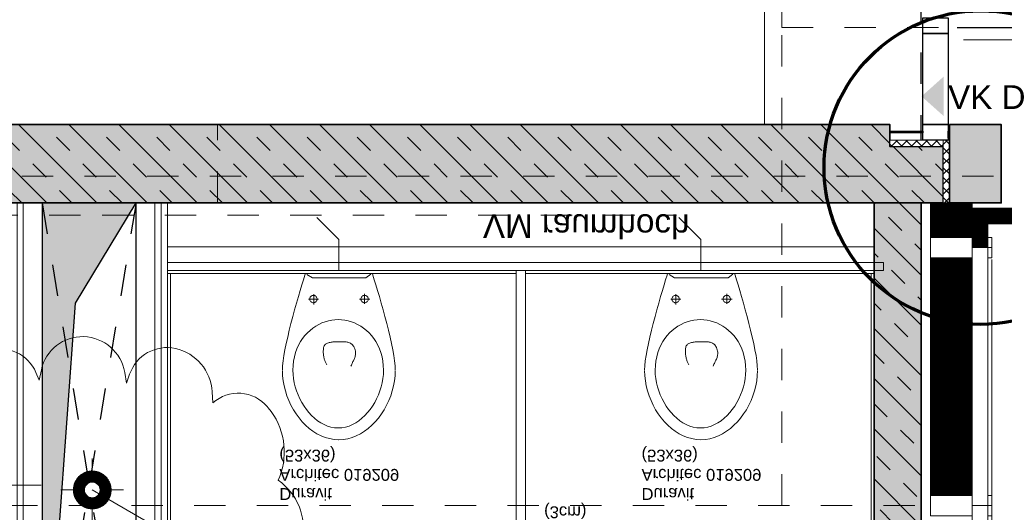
# Model space of a CAD drawing. Header units: metres. Extents: x -13 to 93, y -119 to 25.
# Tile 29 of 256: x 10.57 to 13.71, y -87.32 to -85.75. Entities that reach past the tile are written whole.
import ezdxf
from ezdxf.enums import TextEntityAlignment as Align

# ---------------------------------------------------------------- set-up
doc = ezdxf.new("R2010")
doc.units = ezdxf.units.M
doc.header["$LTSCALE"] = 0.00508
for name, pattern in [('STYLE_05', [0.19684, 0.069505, -0.127335]), ('STYLE_06', [1.0537, 0.590515, -0.19684, 0.069505, -0.19684]), ('STYLE_11', [0.393677, 0.196838, -0.196838]), ('STYLE_12', [0.20828, 0.069425, -0.138855]), ('STYLE_16', [0.625, 0.277778, -0.347222])]:
    doc.linetypes.add(name, pattern=pattern)
for name, color, linetype, lineweight in [('3-0-0 DämmgSchraff', 7, 'Continuous', 18), ('3-0-0 Dämmung', 7, 'Continuous', 18), ('3-3-0 AW Fassade', 7, 'Continuous', 18), ('3-4-0 Innenwände', 7, 'Continuous', 35), ('3-4-0-1 IW Beton', 7, 'Continuous', 35), ('3-4-0-5 Trennwand', 7, 'Continuous', 35), ('3-4-2-2 NTragIW GK', 7, 'Continuous', 35), ('3-4-4 ITüren', 7, 'Continuous', 25), ('3-4-5 IWBekleidungen', 7, 'Continuous', 25), ('3-5-1-1 DeckenDurchb', 7, 'Continuous', 25), ('3-5-1-1 DeckenDurchb VED', 7, 'STYLE_11', 25), ('3-5-1-2 DeckenSprung', 7, 'Continuous', 25), ('3-5-4-3 Treppengeländer', 7, 'Continuous', 18), ('3-5-9 DeckenSonstig VED', 7, 'STYLE_11', 25), ('3-6-3-2 Dachrinne', 7, 'Continuous', 18), ('4-1-0 AbwasWasserGas', 7, 'Continuous', 18), ('4-1-1 Abwasseranlgn', 7, 'Continuous', 25), ('4-1-2-1 Sanitärobjekte', 7, 'Continuous', 25), ('Ans-Kante', 7, 'Continuous', 18), ('Bemaßung', 7, 'Continuous', 18), ('Bemaßung-Höhenkoten', 7, 'Continuous', 18), ('Keine', 7, 'Continuous', 18), ('Plan-Achse', 1, 'STYLE_06', 18), ('Plan-Achsen-Fassade', 1, 'STYLE_06', 18), ('Plan-Raumstempel', 7, 'Continuous', 13), ('Plan-Text', 7, 'Continuous', 13), ('Plan-Text-Hinweis', 7, 'Continuous', 13), ('Plan-Text-Kerne', 7, 'Continuous', 13)]:
    doc.layers.add(name, color=color, linetype=linetype, lineweight=lineweight)
doc.styles.add('Arial', font='ARIAL.TTF')
pattern_1 = [(45, (0, 0), (0.0003175, -0.0003175), [])]
pattern_2 = [(-45, (0, 0), (0.0003175, 0.0003175), [])]
pattern_3 = [(45, (0, 0), (0.16, 0), []), (45, (0.08, 0), (0.16, 0), [0.06, -0.06])]
pattern_4 = [(45, (0, 0), (0.015875, -0.015875), [])]
pattern_5 = [(-45, (0, 0), (0.015875, 0.015875), [])]

# ---------------------------------------------------------------- blocks, each defined once
blk = doc.blocks.new('S_Profil_Fassade_Büro')
at = {"layer": '3-3-0 AW Fassade', "color": 7}
blk.add_line((-0.132, 0), (-0.195, 0), dxfattribs=at)
for points in [[(-0.195, 0.0325), (-0.182, 0.0325), (-0.182, -0.0325), (-0.195, -0.0325)], [(-0.132, 0.0325), (0, 0.0325), (0, -0.0325), (-0.132, -0.0325)]]:
    blk.add_lwpolyline(points, close=True, dxfattribs=at)
blk = doc.blocks.new('*U73')
at = {"layer": '4-1-2-1 Sanitärobjekte', "color": 7, "lineweight": 18}
for p, q in [((-0.0946, 0.4938), (-0.0826, 0.5028)), ((-0.0826, 0.5028), (-0.07, 0.5107)), ((-0.07, 0.5107), (-0.057, 0.5173)), ((-0.057, 0.5173), (-0.0435, 0.5226)), ((-0.0435, 0.5226), (-0.0297, 0.5265)), ((-0.0297, 0.5265), (-0.0155, 0.5289)), ((-0.0155, 0.5289), (-0.001, 0.5297)), ((0.0138, 0.5292), (-0.0006, 0.53)), ((0.0281, 0.5268), (0.0138, 0.5292)), ((0.042, 0.5229), (0.0281, 0.5268)), ((0.0555, 0.5175), (0.042, 0.5229)), ((0.0686, 0.5109), (0.0555, 0.5175)), ((0.0813, 0.503), (0.0686, 0.5109)), ((0.0934, 0.4939), (0.0813, 0.503)), ((-0.127, 0.4605), (-0.1168, 0.4725)), ((-0.1168, 0.4725), (-0.106, 0.4836)), ((-0.106, 0.4836), (-0.0946, 0.4938)), ((-0.0578, 0.476), (-0.0679, 0.4693)), ((-0.0473, 0.4817), (-0.0578, 0.476)), ((-0.0364, 0.4862), (-0.0473, 0.4817)), ((-0.0252, 0.4896), (-0.0364, 0.4862)), ((-0.0137, 0.4917), (-0.0252, 0.4896)), ((-0.002, 0.4924), (-0.0137, 0.4917)), ((-0.002, 0.4924), (0.0097, 0.4917)), ((0.0097, 0.4917), (0.0211, 0.4896)), ((0.0211, 0.4896), (0.0323, 0.4862)), ((0.0323, 0.4862), (0.0432, 0.4817)), ((0.0432, 0.4817), (0.0537, 0.476)), ((0.0537, 0.476), (0.0639, 0.4693)), ((0.105, 0.4838), (0.0934, 0.4939)), ((0.1159, 0.4727), (0.105, 0.4838)), ((0.1261, 0.4607), (0.1159, 0.4727)), ((-0.145, 0.4341), (-0.1364, 0.4477)), ((-0.1364, 0.4477), (-0.127, 0.4605)), ((-0.0956, 0.4436), (-0.1037, 0.4335)), ((-0.0869, 0.453), (-0.0956, 0.4436)), ((-0.0776, 0.4616), (-0.0869, 0.453)), ((-0.0679, 0.4693), (-0.0776, 0.4616)), ((0.0639, 0.4693), (0.0736, 0.4616)), ((0.0736, 0.4616), (0.0828, 0.453)), ((0.0828, 0.453), (0.0915, 0.4436)), ((0.0915, 0.4436), (0.0997, 0.4335)), ((0.1357, 0.4478), (0.1261, 0.4607)), ((0.1444, 0.4342), (0.1357, 0.4478)), ((-0.1597, 0.4052), (-0.1528, 0.4199)), ((-0.1528, 0.4199), (-0.145, 0.4341)), ((-0.1183, 0.4113), (-0.1245, 0.3994)), ((-0.1113, 0.4227), (-0.1183, 0.4113)), ((-0.1037, 0.4335), (-0.1113, 0.4227)), ((0.0997, 0.4335), (0.1073, 0.4227)), ((0.1073, 0.4227), (0.1142, 0.4113)), ((0.1142, 0.4113), (0.1205, 0.3994)), ((0.1523, 0.42), (0.1444, 0.4342)), ((0.1594, 0.4052), (0.1523, 0.42)), ((-0.1707, 0.3743), (-0.1657, 0.3899)), ((-0.1657, 0.3899), (-0.1597, 0.4052)), ((-0.1301, 0.3871), (-0.1349, 0.3744)), ((-0.1245, 0.3994), (-0.1301, 0.3871)), ((0.1205, 0.3994), (0.1261, 0.3871)), ((0.1261, 0.3871), (0.1309, 0.3744)), ((0.1655, 0.39), (0.1594, 0.4052)), ((0.1705, 0.3743), (0.1655, 0.39)), ((-0.1776, 0.3421), (-0.1747, 0.3583)), ((-0.1747, 0.3583), (-0.1707, 0.3743)), ((-0.1422, 0.3483), (-0.1445, 0.335)), ((-0.139, 0.3614), (-0.1422, 0.3483)), ((-0.1349, 0.3744), (-0.139, 0.3614)), ((0.1309, 0.3744), (0.1349, 0.3614)), ((0.1349, 0.3614), (0.1381, 0.3483)), ((0.1381, 0.3483), (0.1405, 0.335)), ((0.1746, 0.3583), (0.1705, 0.3743)), ((0.1776, 0.3422), (0.1746, 0.3583)), ((-0.18, 0.3095), (-0.1794, 0.3258)), ((-0.1794, 0.3258), (-0.1776, 0.3421)), ((-0.146, 0.3217), (-0.1464, 0.3084)), ((-0.1445, 0.335), (-0.146, 0.3217)), ((0.1405, 0.335), (0.1419, 0.3217)), ((0.1419, 0.3217), (0.1424, 0.3084)), ((0.1794, 0.3258), (0.1776, 0.3422)), ((0.18, 0.3095), (0.1794, 0.3258)), ((-0.18, 0.3074), (-0.1794, 0.2942)), ((-0.1794, 0.2942), (-0.1779, 0.2788)), ((-0.1464, 0.3084), (-0.1459, 0.2933)), ((-0.1459, 0.2933), (-0.1443, 0.2789)), ((-0.0431, 0.2824), (-0.0421, 0.2847)), ((-0.0421, 0.2847), (-0.041, 0.2869)), ((-0.041, 0.2869), (-0.0398, 0.2891)), ((-0.0398, 0.2891), (-0.0386, 0.2913)), ((0.0386, 0.2953), (0.0398, 0.2922)), ((0.0398, 0.2922), (0.041, 0.2892)), ((0.041, 0.2892), (0.0423, 0.2864)), ((0.0423, 0.2864), (0.0436, 0.2836)), ((0.0436, 0.2836), (0.0449, 0.2809)), ((0.1418, 0.2933), (0.1402, 0.2789)), ((0.1424, 0.3084), (0.1418, 0.2933)), ((0.1794, 0.2942), (0.1779, 0.2788)), ((0.18, 0.3074), (0.1794, 0.2942)), ((-0.1779, 0.2788), (-0.1753, 0.2617)), ((-0.1753, 0.2617), (-0.172, 0.2431)), ((-0.1443, 0.2789), (-0.1417, 0.2651)), ((-0.1417, 0.2651), (-0.1381, 0.2521)), ((-0.1381, 0.2521), (-0.1337, 0.2397)), ((-0.0497, 0.2526), (-0.0495, 0.2557)), ((-0.0497, 0.2494), (-0.0497, 0.2526)), ((-0.0495, 0.2557), (-0.0492, 0.2587)), ((-0.0492, 0.2587), (-0.0489, 0.2617)), ((-0.0489, 0.2617), (-0.0485, 0.2645)), ((-0.0485, 0.2645), (-0.0479, 0.2673)), ((-0.0479, 0.2673), (-0.0473, 0.27)), ((-0.0473, 0.27), (-0.0466, 0.2726)), ((-0.0466, 0.2726), (-0.0458, 0.2751)), ((-0.0458, 0.2751), (-0.045, 0.2776)), ((-0.045, 0.2776), (-0.0441, 0.28)), ((-0.0441, 0.28), (-0.0431, 0.2824)), ((0.0449, 0.2809), (0.0462, 0.2783)), ((0.0462, 0.2783), (0.0475, 0.2757)), ((0.0475, 0.2757), (0.0487, 0.2731)), ((0.0487, 0.2731), (0.0499, 0.2705)), ((0.0499, 0.2705), (0.0509, 0.2679)), ((0.0509, 0.2679), (0.0517, 0.2652)), ((0.0517, 0.2652), (0.0524, 0.2625)), ((0.0524, 0.2625), (0.0529, 0.2597)), ((0.0529, 0.2597), (0.0532, 0.2567)), ((0.0532, 0.2537), (0.053, 0.2505)), ((0.0532, 0.2567), (0.0532, 0.2537)), ((0.1341, 0.2521), (0.1296, 0.2397)), ((0.1376, 0.2651), (0.1341, 0.2521)), ((0.1402, 0.2789), (0.1376, 0.2651)), ((0.1753, 0.2617), (0.172, 0.2431)), ((0.1779, 0.2788), (0.1753, 0.2617)), ((-0.172, 0.2431), (-0.168, 0.2232)), ((-0.168, 0.2232), (-0.1634, 0.2024)), ((-0.1337, 0.2397), (-0.1284, 0.2281)), ((-0.1284, 0.2281), (-0.1224, 0.2172)), ((-0.0497, 0.2461), (-0.0497, 0.2494)), ((-0.0495, 0.2428), (-0.0497, 0.2461)), ((-0.0492, 0.2393), (-0.0495, 0.2428)), ((-0.0488, 0.2357), (-0.0492, 0.2393)), ((-0.0483, 0.2332), (-0.0488, 0.2357)), ((-0.0474, 0.231), (-0.0483, 0.2332)), ((-0.0462, 0.229), (-0.0474, 0.231)), ((-0.0447, 0.2272), (-0.0462, 0.229)), ((-0.0429, 0.2256), (-0.0447, 0.2272)), ((-0.0408, 0.2242), (-0.0429, 0.2256)), ((-0.0386, 0.2229), (-0.0408, 0.2242)), ((-0.0361, 0.2219), (-0.0386, 0.2229)), ((-0.0335, 0.2209), (-0.0361, 0.2219)), ((-0.0307, 0.2202), (-0.0335, 0.2209)), ((-0.0279, 0.2195), (-0.0307, 0.2202)), ((0.0316, 0.2201), (0.0289, 0.2193)), ((0.0343, 0.2211), (0.0316, 0.2201)), ((0.0369, 0.2224), (0.0343, 0.2211)), ((0.0393, 0.2239), (0.0369, 0.2224)), ((0.0416, 0.2256), (0.0393, 0.2239)), ((0.0437, 0.2277), (0.0416, 0.2256)), ((0.0456, 0.23), (0.0437, 0.2277)), ((0.0473, 0.2327), (0.0456, 0.23)), ((0.0488, 0.2357), (0.0473, 0.2327)), ((0.0504, 0.2397), (0.0488, 0.2357)), ((0.0516, 0.2435), (0.0504, 0.2397)), ((0.0525, 0.2471), (0.0516, 0.2435)), ((0.053, 0.2505), (0.0525, 0.2471)), ((0.1244, 0.2281), (0.1184, 0.2172)), ((0.1296, 0.2397), (0.1244, 0.2281)), ((0.168, 0.2232), (0.1634, 0.2024)), ((0.172, 0.2431), (0.168, 0.2232)), ((-0.1634, 0.2024), (-0.1582, 0.1809)), ((-0.1224, 0.2172), (-0.1157, 0.207)), ((-0.1157, 0.207), (-0.1083, 0.1976)), ((-0.1083, 0.1976), (-0.1004, 0.189)), ((-0.1004, 0.189), (-0.0919, 0.1811)), ((-0.0249, 0.219), (-0.0279, 0.2195)), ((-0.0219, 0.2185), (-0.0249, 0.219)), ((-0.0189, 0.2182), (-0.0219, 0.2185)), ((-0.0159, 0.2179), (-0.0189, 0.2182)), ((-0.0129, 0.2177), (-0.0159, 0.2179)), ((-0.01, 0.2176), (-0.0129, 0.2177)), ((-0.0072, 0.2175), (-0.01, 0.2176)), ((-0.0046, 0.2175), (-0.0072, 0.2175)), ((-0.002, 0.2175), (-0.0046, 0.2175)), ((0.0005, 0.2175), (-0.002, 0.2175)), ((0.0031, 0.2174), (0.0005, 0.2175)), ((0.0058, 0.2174), (0.0031, 0.2174)), ((0.0086, 0.2174), (0.0058, 0.2174)), ((0.0115, 0.2174), (0.0086, 0.2174)), ((0.0144, 0.2174), (0.0115, 0.2174)), ((0.0173, 0.2176), (0.0144, 0.2174)), ((0.0203, 0.2178), (0.0173, 0.2176)), ((0.0232, 0.2181), (0.0203, 0.2178)), ((0.0261, 0.2186), (0.0232, 0.2181)), ((0.0289, 0.2193), (0.0261, 0.2186)), ((0.0963, 0.189), (0.0879, 0.1811)), ((0.1043, 0.1976), (0.0963, 0.189)), ((0.1116, 0.207), (0.1043, 0.1976)), ((0.1184, 0.2172), (0.1116, 0.207)), ((0.1634, 0.2024), (0.1582, 0.1809)), ((-0.1582, 0.1809), (-0.1528, 0.1591)), ((-0.1528, 0.1591), (-0.147, 0.1372)), ((-0.0919, 0.1811), (-0.083, 0.174)), ((-0.083, 0.174), (-0.0737, 0.1677)), ((-0.0737, 0.1677), (-0.064, 0.1622)), ((-0.064, 0.1622), (-0.054, 0.1575)), ((-0.054, 0.1575), (-0.0439, 0.1537)), ((0.05, 0.1575), (0.0398, 0.1537)), ((0.0599, 0.1622), (0.05, 0.1575)), ((0.0696, 0.1677), (0.0599, 0.1622)), ((0.0789, 0.174), (0.0696, 0.1677)), ((0.0879, 0.1811), (0.0789, 0.174)), ((0.1528, 0.1591), (0.147, 0.1372)), ((0.1582, 0.1809), (0.1528, 0.1591)), ((-0.147, 0.1372), (-0.1411, 0.1154)), ((-0.0439, 0.1537), (-0.0335, 0.1507)), ((-0.0335, 0.1507), (-0.023, 0.1485)), ((-0.023, 0.1485), (-0.0125, 0.1472)), ((-0.0125, 0.1472), (-0.002, 0.1468)), ((0.0085, 0.1472), (-0.002, 0.1468)), ((0.019, 0.1485), (0.0085, 0.1472)), ((0.0294, 0.1507), (0.019, 0.1485)), ((0.0398, 0.1537), (0.0294, 0.1507)), ((0.147, 0.1372), (0.1411, 0.1154)), ((-0.1411, 0.1154), (-0.1351, 0.0942)), ((-0.0803, 0.0989), (-0.0803, 0.0658)), ((0.082, 0.0971), (0.082, 0.0643)), ((0.1411, 0.1154), (0.1351, 0.0942)), ((-0.1351, 0.0942), (-0.1293, 0.0737)), ((-0.1293, 0.0737), (-0.1235, 0.0543)), ((-0.0648, 0.0822), (-0.097, 0.0822)), ((-0.0929, 0.0835), (-0.0931, 0.0814)), ((-0.0931, 0.0814), (-0.0929, 0.0794)), ((-0.0924, 0.0854), (-0.0929, 0.0835)), ((-0.0929, 0.0794), (-0.0924, 0.0774)), ((-0.0915, 0.0873), (-0.0924, 0.0854)), ((-0.0924, 0.0774), (-0.0915, 0.0756)), ((-0.0903, 0.089), (-0.0915, 0.0873)), ((-0.0915, 0.0756), (-0.0903, 0.0739)), ((-0.0889, 0.0904), (-0.0903, 0.089)), ((-0.0903, 0.0739), (-0.0889, 0.0724)), ((-0.0872, 0.0916), (-0.0889, 0.0904)), ((-0.0889, 0.0724), (-0.0872, 0.0713)), ((-0.0853, 0.0925), (-0.0872, 0.0916)), ((-0.0872, 0.0713), (-0.0853, 0.0704)), ((-0.0833, 0.093), (-0.0853, 0.0925)), ((-0.0853, 0.0704), (-0.0833, 0.0699)), ((-0.0813, 0.0932), (-0.0833, 0.093)), ((-0.0833, 0.0699), (-0.0813, 0.0697)), ((-0.0792, 0.093), (-0.0813, 0.0932)), ((-0.0813, 0.0697), (-0.0792, 0.0699)), ((-0.0772, 0.0925), (-0.0792, 0.093)), ((-0.0792, 0.0699), (-0.0772, 0.0704)), ((-0.0754, 0.0916), (-0.0772, 0.0925)), ((-0.0772, 0.0704), (-0.0754, 0.0713)), ((-0.0737, 0.0904), (-0.0754, 0.0916)), ((-0.0754, 0.0713), (-0.0737, 0.0724)), ((-0.0722, 0.089), (-0.0737, 0.0904)), ((-0.0737, 0.0724), (-0.0722, 0.0739)), ((-0.071, 0.0873), (-0.0722, 0.089)), ((-0.0722, 0.0739), (-0.071, 0.0756)), ((-0.0702, 0.0854), (-0.071, 0.0873)), ((-0.071, 0.0756), (-0.0702, 0.0774)), ((-0.0696, 0.0835), (-0.0702, 0.0854)), ((-0.0702, 0.0774), (-0.0696, 0.0794)), ((-0.0695, 0.0814), (-0.0696, 0.0835)), ((-0.0696, 0.0794), (-0.0695, 0.0814)), ((0.0988, 0.0812), (0.0655, 0.0812)), ((0.0703, 0.0835), (0.0701, 0.0814)), ((0.0701, 0.0814), (0.0703, 0.0794)), ((0.0708, 0.0854), (0.0703, 0.0835)), ((0.0703, 0.0794), (0.0708, 0.0774)), ((0.0717, 0.0873), (0.0708, 0.0854)), ((0.0708, 0.0774), (0.0717, 0.0756)), ((0.0729, 0.089), (0.0717, 0.0873)), ((0.0717, 0.0756), (0.0729, 0.0739)), ((0.0743, 0.0904), (0.0729, 0.089)), ((0.0729, 0.0739), (0.0743, 0.0724)), ((0.076, 0.0916), (0.0743, 0.0904)), ((0.0743, 0.0724), (0.076, 0.0713)), ((0.0779, 0.0925), (0.076, 0.0916)), ((0.076, 0.0713), (0.0779, 0.0704)), ((0.0799, 0.093), (0.0779, 0.0925)), ((0.0779, 0.0704), (0.0799, 0.0699)), ((0.0819, 0.0932), (0.0799, 0.093)), ((0.0799, 0.0699), (0.0819, 0.0697)), ((0.084, 0.093), (0.0819, 0.0932)), ((0.0819, 0.0697), (0.084, 0.0699)), ((0.086, 0.0925), (0.084, 0.093)), ((0.084, 0.0699), (0.086, 0.0704)), ((0.0878, 0.0916), (0.086, 0.0925)), ((0.086, 0.0704), (0.0878, 0.0713)), ((0.0895, 0.0904), (0.0878, 0.0916)), ((0.0878, 0.0713), (0.0895, 0.0724)), ((0.091, 0.089), (0.0895, 0.0904)), ((0.0895, 0.0724), (0.091, 0.0739)), ((0.0922, 0.0873), (0.091, 0.089)), ((0.091, 0.0739), (0.0922, 0.0756)), ((0.093, 0.0854), (0.0922, 0.0873)), ((0.0922, 0.0756), (0.093, 0.0774)), ((0.0936, 0.0835), (0.093, 0.0854)), ((0.093, 0.0774), (0.0936, 0.0794)), ((0.0938, 0.0814), (0.0936, 0.0835)), ((0.0936, 0.0794), (0.0938, 0.0814)), ((0.1293, 0.0737), (0.1235, 0.0543)), ((0.1351, 0.0942), (0.1293, 0.0737)), ((-0.1235, 0.0543), (-0.1181, 0.0363)), ((-0.1181, 0.0363), (-0.1131, 0.0198)), ((0.1181, 0.0363), (0.1131, 0.0198)), ((0.1235, 0.0543), (0.1181, 0.0363)), ((-0.1131, 0.0198), (-0.1085, 0.0053)), ((-0.1085, 0.0053), (-0.1069, 0)), ((-0.1069, 0), (0.1069, 0)), ((-0.0845, 0.0136), (-0.1018, 0.0035)), ((0.0863, 0.0136), (-0.0845, 0.0136)), ((0.1016, 0.0025), (0.0863, 0.0136)), ((0.1085, 0.0053), (0.1069, 0)), ((0.1131, 0.0198), (0.1085, 0.0053))]:
    blk.add_line(p, q, dxfattribs=at)
blk = doc.blocks.new('wc_duravit_architec_019209')
at = {"layer": '4-1-2-1 Sanitärobjekte', "color": 7}
blk.add_blockref('*U73', (0, 0), dxfattribs=at)
at = {"layer": 'Plan-Text', "insert": (-0.19, 0.7221), "char_height": 0.037881, "attachment_point": 1, "line_spacing_factor": 0.970546, "style": 'Arial'}
blk.add_mtext('{\\C7;\\lDuravit\\PArchitec 019209\\P(53x36)}', dxfattribs=at)
blk = doc.blocks.new('*U395')
at = {"layer": '4-1-1 Abwasseranlgn', "color": 5, "linetype": 'STYLE_05', "lineweight": 13}
for p, q in [((3.9369, -7.3482), (3.9369, -7.2006)), ((5.0919, -7.3482), (5.0919, -7.2006)), ((3.9369, -7.3482), (3.8594, -7.4257)), ((5.0919, -7.3482), (5.0144, -7.4257)), ((3.1125, -7.4257), (0.3875, -7.4257)), ((3.1812, -7.4257), (5.0144, -7.4257))]:
    blk.add_line(p, q, dxfattribs=at)
blk = doc.blocks.new('*U423')
at = {"layer": '3-5-1-1 DeckenDurchb', "linetype": 'Continuous', "lineweight": 0}
blk.add_hatch(color=19, dxfattribs=at).paths.add_polyline_path([(3.29, -7.465), (2.99, -7.465), (2.99, -5.675), (3.0963, -7.1454)])
at = {"layer": '3-5-1-1 DeckenDurchb'}
for points in [[(3.29, -7.465), (2.99, -7.465), (2.99, -5.675), (3.0963, -7.1454)], [(2.99, -5.675), (3.29, -5.675), (3.29, -7.465), (2.99, -7.465)]]:
    blk.add_lwpolyline(points, close=True, dxfattribs=at)
blk = doc.blocks.new('kern_d-gross+h-normal (2D)')
at = {"layer": '3-4-0-1 IW Beton', "linetype": 'Continuous', "lineweight": 0}
for points in [[(5.645, -5.1975), (5.795, -5.1975), (5.795, -7.465), (5.645, -7.465)], [(5.86500338, -7.645), (5.69500338, -7.645), (5.69500338, -7.715), (0.96, -7.715), (0.96, -7.71), (-0.4, -7.71), (-0.4, -7.385), (-0.3, -7.385), (-0.3, -5.565), (-0.05, -5.565), (-0.05, -7.465), (5.86500338, -7.465)]]:
    blk.add_hatch(color=255, dxfattribs=at).paths.add_polyline_path(points)
at = {"layer": '3-4-0-1 IW Beton', "linetype": 'Continuous', "lineweight": 13}
h = blk.add_hatch(dxfattribs=at)
h.set_pattern_fill('STAHLBETON_1_50', style=0, pattern_type=2)
h.set_pattern_definition(pattern_3)
h.paths.add_polyline_path([(5.645, -5.1975), (5.795, -5.1975), (5.795, -7.465), (5.645, -7.465)])
h = blk.add_hatch(dxfattribs=at)
h.set_pattern_fill('STAHLBETON_1_50', style=0, pattern_type=2)
h.set_pattern_definition(pattern_3)
h.paths.add_polyline_path([(5.86500338, -7.645), (5.69500338, -7.645), (5.69500338, -7.715), (0.96, -7.715), (0.96, -7.71), (-0.4, -7.71), (-0.4, -7.385), (-0.3, -7.385), (-0.3, -5.565), (-0.05, -5.565), (-0.05, -7.465), (5.86500338, -7.465)])
at = {"layer": '3-4-0 Innenwände', "color": 7, "linetype": 'STYLE_12', "lineweight": 18}
blk.add_line((3.55, -7.465), (3.55, -7.715), dxfattribs=at)
at = {"layer": '3-4-0-1 IW Beton', "color": 7, "lineweight": 35}
blk.add_lwpolyline([(5.645, -5.1975), (5.795, -5.1975), (5.795, -7.465), (5.645, -7.465)], close=True, dxfattribs=at)
at = {"layer": '3-4-0-1 IW Beton', "linetype": 'Continuous'}
blk.add_lwpolyline([(5.86500338, -7.645), (5.69500338, -7.645), (5.69500338, -7.715), (0.96, -7.715), (0.96, -7.71), (-0.4, -7.71), (-0.4, -7.385), (-0.3, -7.385), (-0.3, -5.565), (-0.05, -5.565), (-0.05, -7.465), (5.86500338, -7.465)], close=True, dxfattribs=at)
at = {"layer": '3-4-0-5 Trennwand', "color": 7, "linetype": 'Continuous', "lineweight": 18}
blk.add_lwpolyline([(4.5025, -5.595), (4.5325, -5.595), (4.5325, -7.25), (4.5025, -7.25)], close=True, dxfattribs=at)
at = {"layer": '3-4-2-2 NTragIW GK', "color": 7, "linetype": 'Continuous', "lineweight": 18}
for points in [[(2.93, -7.465), (2.93, -5.575), (2.91, -5.575), (2.91, -7.465)], [(3.35, -7.465), (3.35, -5.615), (3.37, -5.615), (3.37, -7.465)], [(3.37, -7.465), (3.37, -5.595), (3.39, -5.595), (3.39, -7.465)], [(2.93, -7.465), (2.93, -5.665), (2.99, -5.665), (2.99, -7.465)], [(3.35, -7.465), (3.35, -5.665), (3.29, -5.665), (3.29, -7.465)], [(3.39, -7.275), (5.675, -7.275), (5.675, -7.25), (3.39, -7.25)], [(3.39, -7.275), (5.645, -7.275), (5.645, -7.325), (3.39, -7.325)]]:
    blk.add_lwpolyline(points, close=True, dxfattribs=at)
at = {"layer": '3-4-5 IWBekleidungen', "color": 7, "linetype": 'Continuous', "lineweight": 18}
for points in [[(3.4, -7.24), (3.4, -5.595), (3.39, -5.595), (3.39, -7.24)], [(5.645, -7.24), (5.645, -5.595), (5.635, -5.595), (5.635, -7.24)], [(3.39, -7.24), (3.39, -7.25), (4.5025, -7.25), (4.5025, -7.24)], [(4.5325, -7.25), (5.645, -7.25), (5.645, -7.24), (4.5325, -7.24)]]:
    blk.add_lwpolyline(points, close=True, dxfattribs=at)
at = {"layer": 'Bemaßung'}
blk.add_line((2.98709536, -6.565), (2.05724185, -6.565), dxfattribs=at)
at = {"layer": '3-5-1-1 DeckenDurchb', "color": 7}
blk.add_blockref('*U423', (0, 0), dxfattribs=at)
at = {"layer": '4-1-1 Abwasseranlgn', "color": 7}
blk.add_blockref('*U395', (0, 0), dxfattribs=at)
at = {"layer": '4-1-2-1 Sanitärobjekte', "color": 7}
for p in [(3.93685497, -7.24), (5.0925, -7.24)]:
    blk.add_blockref('wc_duravit_architec_019209', p, dxfattribs=at)
at = {"layer": 'Plan-Text-Kerne', "color": 7, "attachment_point": 1, "line_spacing_factor": 0.970546, "style": 'Arial'}
for s, insert, char_height in [('WC-Trennwand\\P(3cm)', (4.59164664, -6.39852741), 0.037881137), ('VM raumhoch', (4.39651164, -7.35328003), 0.0757622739)]:
    blk.add_mtext(s, dxfattribs=dict(at, insert=insert, char_height=char_height))
blk = doc.blocks.new('S_Detailverweis H')
at = {"color": 7, "linetype": 'Continuous', "lineweight": 25}
blk.add_wipeout([(0.3449, 0.7113), (1.0949, 0.7113), (1.0949, 0.4613), (0.3449, 0.4613)], dxfattribs=at).dxf.layer = 'Keine'
at = {"layer": 'Keine', "color": 7, "linetype": 'Continuous', "lineweight": 25}
blk.add_lwpolyline([(0.3449, 0.7113), (1.0949, 0.7113), (1.0949, 0.4613), (0.3449, 0.4613)], close=True, dxfattribs=at)
at = {"layer": 'Plan-Text-Hinweis', "lineweight": 70}
blk.add_circle((0, 0), 0.5, dxfattribs=at)
at = {"layer": 'Plan-Raumstempel', "color": 7, "style": 'Arial'}
blk.add_attdef('Detailnummer', text='', height=0.1136, dxfattribs=at).set_placement((0.4653, 0.6417), align=Align.TOP_LEFT)
blk = doc.blocks.new('*U502')
at = {"layer": 'Plan-Text-Hinweis', "color": 7}
blk.add_blockref('S_Detailverweis H', (0.1001, -3.3073), dxfattribs=at).add_auto_attribs({'Detailnummer': 'SH431'})
blk = doc.blocks.new('S_VK Rohbau')
at = {"layer": 'Bemaßung-Höhenkoten', "color": 7, "linetype": 'Continuous', "lineweight": 35}
blk.add_solid([(-0.0625, 0.07), (0, 0), (0.0625, 0.07)], dxfattribs=at)
blk = doc.blocks.new('*U504')
at = {"layer": 'Ans-Kante', "color": 7}
blk.add_line((-0.59, -0.25), (-0.59, -3.17), dxfattribs=at)
at = {"layer": 'Keine', "color": 7}
blk.add_blockref('*U502', (0, 0), dxfattribs=at)
at = {"layer": '3-4-4 ITüren', "color": 7, "linetype": 'Continuous'}
for points in [[(-0.0845, -2.83), (-0.0045, -2.83), (-0.0045, -2.8795), (-0.0845, -2.8795)], [(-0.19, -3.1908), (-0.0845, -3.1908), (-0.0845, -3.1962), (-0.19, -3.1962)]]:
    blk.add_lwpolyline(points, close=True, dxfattribs=at)
at = {"layer": '3-5-1-2 DeckenSprung', "linetype": 'STYLE_16'}
blk.add_line((-0.09, -3.24), (-0.09, -0.18), dxfattribs=at)
at = {"layer": 'Plan-Text-Hinweis', "color": 7, "rotation": -90}
blk.add_blockref('S_VK Rohbau', (-0.089, -3.08), dxfattribs=at)
at = {"color": 7, "linetype": 'Continuous'}
blk.add_wipeout([(-0.02, -3.42), (-0.02, -3.22), (0, -3.22), (0, -3.42)], dxfattribs=at).dxf.layer = '3-0-0 Dämmung'
at = {"layer": '3-0-0 Dämmung', "linetype": 'Continuous', "lineweight": 5}
h = blk.add_hatch(dxfattribs=at)
h.set_pattern_fill('D_MMUNG_1_50', style=0, pattern_type=2)
h.set_pattern_definition(pattern_4)
h.paths.add_polyline_path([(-0.02, -3.42), (-0.02, -3.22), (0, -3.22), (0, -3.42)])
at = {"layer": '3-0-0 Dämmung', "linetype": 'Continuous', "lineweight": 13}
h = blk.add_hatch(dxfattribs=at)
h.set_pattern_fill('D_MMUNG_1_50-1', style=0, pattern_type=2)
h.set_pattern_definition(pattern_5)
h.paths.add_polyline_path([(-0.02, -3.42), (-0.02, -3.22), (0, -3.22), (0, -3.42)])
at = {"layer": '3-0-0 Dämmung', "color": 7, "linetype": 'Continuous'}
blk.add_lwpolyline([(-0.02, -3.42), (-0.02, -3.22), (0, -3.22), (0, -3.42)], close=True, dxfattribs=at)
at = {"color": 7}
blk.add_wipeout([(-0.0043, -3.1463), (0.2427, -3.1463), (0.2427, -3.0243), (-0.0043, -3.0243)], dxfattribs=at).dxf.layer = 'Plan-Text-Hinweis'
at = {"layer": '3-4-4 ITüren', "color": 7}
blk.add_lwpolyline([(-0.0845, -3.17), (-0.0845, -2.8795), (-0.0045, -2.8795), (-0.0045, -3.17)], close=True, dxfattribs=at)
at = {"layer": 'Plan-Text-Hinweis', "color": 7, "insert": (-0.0043, -3.0445), "char_height": 0.07576, "attachment_point": 1, "line_spacing_factor": 0.970546, "style": 'Arial'}
blk.add_mtext('VK D', dxfattribs=at)
at = {"color": 7, "linetype": 'Continuous'}
blk.add_wipeout([(-0.19, -3.22), (-0.02, -3.22), (-0.02, -3.24), (-0.19, -3.24)], dxfattribs=at).dxf.layer = '3-0-0 Dämmung'
at = {"layer": '3-0-0 Dämmung', "linetype": 'Continuous', "lineweight": 5}
h = blk.add_hatch(dxfattribs=at)
h.set_pattern_fill('D_MMUNG_1_50', style=0, pattern_type=2)
h.set_pattern_definition(pattern_4)
h.paths.add_polyline_path([(-0.19, -3.22), (-0.02, -3.22), (-0.02, -3.24), (-0.19, -3.24)])
at = {"layer": '3-0-0 Dämmung', "linetype": 'Continuous', "lineweight": 13}
h = blk.add_hatch(dxfattribs=at)
h.set_pattern_fill('D_MMUNG_1_50-1', style=0, pattern_type=2)
h.set_pattern_definition(pattern_5)
h.paths.add_polyline_path([(-0.19, -3.22), (-0.02, -3.22), (-0.02, -3.24), (-0.19, -3.24)])
at = {"layer": '3-0-0 Dämmung', "color": 7, "linetype": 'Continuous'}
blk.add_lwpolyline([(-0.19, -3.22), (-0.02, -3.22), (-0.02, -3.24), (-0.19, -3.24)], close=True, dxfattribs=at)
at = {"layer": '3-4-4 ITüren', "color": 7, "linetype": 'Continuous'}
for points in [[(-0.0845, -3.17), (-0.0045, -3.17), (-0.0045, -3.22), (-0.0845, -3.22)], [(-0.0045, -3.1908), (0, -3.1908), (0, -3.2137), (-0.0045, -3.2137)]]:
    blk.add_lwpolyline(points, close=True, dxfattribs=at)
blk = doc.blocks.new('S_Tür_T30_F30_Wiga')
at = {"layer": 'Keine', "color": 7}
blk.add_blockref('*U504', (0, 0), dxfattribs=at)
blk = doc.blocks.new('*U553')
at = {"layer": '3-5-1-1 DeckenDurchb VED'}
for p, q in [((2.99, -7.465), (3.29, -5.665)), ((3.29, -7.465), (2.99, -5.665))]:
    blk.add_line(p, q, dxfattribs=at)
blk.add_lwpolyline([(2.99, -5.665), (3.29, -5.665), (3.29, -7.465), (2.99, -7.465)], close=True, dxfattribs=at)
blk = doc.blocks.new('kern_DD_e0-e4_standard')
at = {"layer": '3-5-1-1 DeckenDurchb VED', "color": 7}
blk.add_blockref('*U553', (0, 0), dxfattribs=at)

msp = doc.modelspace()

# ---------------------------------------------------------------- linework, layer by layer
at = {"layer": '3-5-4-3 Treppengeländer', "color": 7, "linetype": 'Continuous', "lineweight": 18}
msp.add_line((13.58, -85.815), (27.45, -85.815), dxfattribs=at)
at = {"layer": '3-5-9 DeckenSonstig VED', "color": 7, "linetype": 'STYLE_05', "lineweight": 18}
msp.add_lwpolyline([(13.5, -85.77501843), (13, -85.77501843), (13, -83.475), (13.5, -83.475)], dxfattribs=at)
at = {"layer": 'Ans-Kante', "color": 8}
msp.add_line((13.67, -86.515), (13.67, -110.7), dxfattribs=at)
at = {"layer": 'Plan-Achsen-Fassade', "color": 9}
msp.add_line((-0.475, -87.3), (13.475, -87.3), dxfattribs=at)

# ---------------------------------------------------------------- wipeouts: each hides what was drawn before it
at = {"color": 7}
msp.add_wipeout([(13.657, -86.402), (13.657, -86.4775), (13.607, -86.4775), (13.607, -86.352), (13.7525, -86.352), (13.7525, -86.402)], dxfattribs=at).dxf.layer = '3-0-0 Dämmung'
at = {"color": 7, "linetype": 'Continuous'}
msp.add_wipeout([(13.475, -86.51), (13.607, -86.51), (13.607, -87.2675), (13.475, -87.2675)], dxfattribs=at).dxf.layer = '3-0-0 Dämmung'

# ---------------------------------------------------------------- next in the draw order: hatches: boundary and pattern name
at = {"layer": '3-0-0 Dämmung', "linetype": 'Continuous', "lineweight": 5}
h = msp.add_hatch(dxfattribs=at)
h.set_pattern_fill('D_MMUNG_1_50', style=0, pattern_type=2)
h.set_pattern_definition(pattern_1)
h.paths.add_polyline_path([(13.657, -86.402), (13.657, -86.4775), (13.607, -86.4775), (13.607, -86.352), (13.7525, -86.352), (13.7525, -86.402)])
at = {"layer": '3-0-0 Dämmung', "linetype": 'Continuous', "lineweight": 13}
h = msp.add_hatch(dxfattribs=at)
h.set_pattern_fill('D_MMUNG_1_50-1', style=0, pattern_type=2)
h.set_pattern_definition(pattern_2)
h.paths.add_polyline_path([(13.657, -86.402), (13.657, -86.4775), (13.607, -86.4775), (13.607, -86.352), (13.7525, -86.352), (13.7525, -86.402)])
at = {"layer": '3-0-0 Dämmung', "linetype": 'Continuous', "lineweight": 5}
h = msp.add_hatch(dxfattribs=at)
h.set_pattern_fill('D_MMUNG_1_50', style=0, pattern_type=2)
h.set_pattern_definition(pattern_1)
h.paths.add_polyline_path([(13.475, -86.51), (13.607, -86.51), (13.607, -87.2675), (13.475, -87.2675)])
at = {"layer": '3-0-0 Dämmung', "linetype": 'Continuous', "lineweight": 13}
h = msp.add_hatch(dxfattribs=at)
h.set_pattern_fill('D_MMUNG_1_50-1', style=0, pattern_type=2)
h.set_pattern_definition(pattern_2)
h.paths.add_polyline_path([(13.475, -86.51), (13.607, -86.51), (13.607, -87.2675), (13.475, -87.2675)])

# ---------------------------------------------------------------- next in the draw order: linework, layer by layer
at = {"layer": '3-0-0 Dämmung', "color": 7}
msp.add_lwpolyline([(13.657, -86.402), (13.657, -86.4775), (13.607, -86.4775), (13.607, -86.352), (13.7525, -86.352), (13.7525, -86.402)], close=True, dxfattribs=at)
at = {"layer": '3-0-0 Dämmung', "color": 7, "linetype": 'Continuous'}
msp.add_lwpolyline([(13.475, -86.51), (13.607, -86.51), (13.607, -87.2675), (13.475, -87.2675)], close=True, dxfattribs=at)
at = {"layer": '3-3-0 AW Fassade', "color": 7}
msp.add_lwpolyline([(13.607, -86.4775), (13.657, -86.4775), (13.657, -110.7), (13.607, -110.7)], close=True, dxfattribs=at)

# ---------------------------------------------------------------- next in the draw order: block references
at = {"layer": '3-3-0 AW Fassade', "color": 7, "xscale": -1}
msp.add_blockref('S_Profil_Fassade_Büro', (13.475, -87.3), dxfattribs=at)

# ---------------------------------------------------------------- next in the draw order: wipeouts: each hides what was drawn before it
at = {"color": 7, "linetype": 'Continuous'}
msp.add_wipeout([(13.475, -86.335), (13.607, -86.335), (13.607, -86.445), (13.475, -86.445)], dxfattribs=at).dxf.layer = '3-0-0 Dämmung'

# ---------------------------------------------------------------- next in the draw order: hatches: boundary and pattern name
at = {"layer": '3-0-0 Dämmung', "linetype": 'Continuous', "lineweight": 5}
h = msp.add_hatch(dxfattribs=at)
h.set_pattern_fill('D_MMUNG_1_50', style=0, pattern_type=2)
h.set_pattern_definition(pattern_1)
h.paths.add_polyline_path([(13.475, -86.335), (13.607, -86.335), (13.607, -86.445), (13.475, -86.445)])
at = {"layer": '3-0-0 Dämmung', "linetype": 'Continuous', "lineweight": 13}
h = msp.add_hatch(dxfattribs=at)
h.set_pattern_fill('D_MMUNG_1_50-1', style=0, pattern_type=2)
h.set_pattern_definition(pattern_2)
h.paths.add_polyline_path([(13.475, -86.335), (13.607, -86.335), (13.607, -86.445), (13.475, -86.445)])

# ---------------------------------------------------------------- next in the draw order: linework, layer by layer
at = {"layer": '3-0-0 Dämmung', "color": 7, "linetype": 'Continuous'}
msp.add_lwpolyline([(13.475, -86.335), (13.607, -86.335), (13.607, -86.445), (13.475, -86.445)], close=True, dxfattribs=at)

# ---------------------------------------------------------------- next in the draw order: block references
at = {"layer": '3-3-0 AW Fassade', "color": 7, "xscale": -1}
msp.add_blockref('S_Profil_Fassade_Büro', (13.475, -86.4775), dxfattribs=at)

# ---------------------------------------------------------------- next in the draw order: block references
at = {"layer": '3-4-0 Innenwände', "color": 7, "xscale": -1, "rotation": 180}
msp.add_blockref('kern_d-gross+h-normal (2D)', (7.65, -93.8), dxfattribs=at)

# ---------------------------------------------------------------- next in the draw order: block references
msp.add_blockref('kern_DD_e0-e4_standard', (7.65, -93.8), dxfattribs=at)
at = {"layer": '3-4-4 ITüren', "color": 7}
msp.add_blockref('S_Tür_T30_F30_Wiga', (13.535, -82.91500793), dxfattribs=at)

# ---------------------------------------------------------------- next in the draw order: hatches: boundary and pattern name
at = {"layer": '3-4-0-1 IW Beton', "linetype": 'Continuous', "lineweight": 0}
msp.add_hatch(color=255, dxfattribs=at).paths.add_polyline_path([(13.535, -86.085), (13.7, -86.085), (13.7, -86.335), (13.535, -86.335)])
at = {"layer": '3-4-0-1 IW Beton', "linetype": 'Continuous', "lineweight": 13}
h = msp.add_hatch(dxfattribs=at)
h.set_pattern_fill('STAHLBETON_1_50', style=0, pattern_type=2)
h.set_pattern_definition([(45, (0, 0), (0.0032, 0), []), (45, (0.0016, 0), (0.0032, 0), [0.0012, -0.0012])])
h.paths.add_polyline_path([(13.535, -86.085), (13.7, -86.085), (13.7, -86.335), (13.535, -86.335)])

# ---------------------------------------------------------------- next in the draw order: linework, layer by layer
at = {"layer": '3-4-0-1 IW Beton'}
msp.add_lwpolyline([(13.535, -86.085), (13.7, -86.085), (13.7, -86.335), (13.535, -86.335)], close=True, dxfattribs=at)
at = {"layer": '3-5-9 DeckenSonstig VED', "color": 7, "linetype": 'Continuous'}
msp.add_line((13.56, -85.775), (27.43093617, -85.775), dxfattribs=at)
at = {"layer": '3-5-9 DeckenSonstig VED', "color": 7, "linetype": 'STYLE_05'}
msp.add_line((13.445, -86.335), (13.445, -111.585), dxfattribs=at)
at = {"layer": 'Plan-Achse'}
for p, q in [((13, -118.5), (13, 6.75)), ((-9.42493716, -86.25), (50.475, -86.25))]:
    msp.add_line(p, q, dxfattribs=at)

# ---------------------------------------------------------------- next in the draw order: wipeouts: each hides what was drawn before it
msp.add_wipeout([(10.84444444, -87.29030746), (10.83572686, -87.29820364), (10.82563632, -87.30424739), (10.81456058, -87.30820644), (10.80292529, -87.30992865), (10.79117758, -87.30934783), (10.77976891, -87.30648631), (10.76913772, -87.30145405), (10.75969254, -87.29444444), (10.75179636, -87.28572686), (10.74575261, -87.27563632), (10.74179356, -87.26456058), (10.74007135, -87.25292529), (10.74065217, -87.24117758), (10.74351369, -87.22976891), (10.74854595, -87.21913772), (10.75555556, -87.20969254), (10.76427314, -87.20179636), (10.77436368, -87.19575261), (10.78543942, -87.19179356), (10.79707471, -87.19007135), (10.80882242, -87.19065217), (10.82023109, -87.19351369), (10.83086228, -87.19854595), (10.84030746, -87.20555556), (10.84820364, -87.21427314), (10.85424739, -87.22436368), (10.85820644, -87.23543942), (10.85992865, -87.24707471), (10.85934783, -87.25882242), (10.85648631, -87.27023109), (10.85145405, -87.28086228)]).dxf.layer = '3-0-0 DämmgSchraff'

# ---------------------------------------------------------------- next in the draw order: hatches: boundary and pattern name
at = {"layer": '3-0-0 DämmgSchraff', "linetype": 'Continuous', "lineweight": 5}
h = msp.add_hatch(dxfattribs=at)
h.set_pattern_fill('D_MMUNG_1_50', style=0, pattern_type=2)
h.set_pattern_definition(pattern_1)
edge = h.paths.add_edge_path()
edge.add_arc((10.8, -87.25), 0.06, 0, 360, ccw=False)
at = {"layer": '3-0-0 DämmgSchraff', "linetype": 'Continuous', "lineweight": 13}
h = msp.add_hatch(dxfattribs=at)
h.set_pattern_fill('D_MMUNG_1_50-1', style=0, pattern_type=2)
h.set_pattern_definition(pattern_2)
edge = h.paths.add_edge_path()
edge.add_arc((10.8, -87.25), 0.06, 0, 360, ccw=False)

# ---------------------------------------------------------------- next in the draw order: linework, layer by layer
at = {"layer": '3-0-0 DämmgSchraff'}
msp.add_circle((10.8, -87.25), 0.06, dxfattribs=at)
at = {"layer": '3-6-3-2 Dachrinne', "color": 7}
for p, q in [((10.8, -87.15), (10.8, -87.35)), ((10.7, -87.25), (10.9, -87.25))]:
    msp.add_line(p, q, dxfattribs=at)
at = {"layer": 'Plan-Text-Hinweis', "color": 3, "lineweight": 13, "flags": 128}
msp.add_lwpolyline([(10.46835331, -86.80692028, -0.395270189), (10.62028751, -86.87588127), (10.63042256, -86.90040695), (10.63761881, -86.86684529, -0.3629836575), (10.77275179, -86.76127609, -0.3551471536), (10.90364609, -86.87508891), (10.90967627, -86.90968205), (10.9192968, -86.88117905, -0.3845315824), (11.06555939, -86.79915931, -0.3326953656), (11.18280929, -86.93687061), (11.18503434, -86.97216219, -0.4219752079), (11.35806241, -86.98444259), (11.3612893, -86.98826336, -0.2741940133), (11.39806859, -87.20765646), (11.39362504, -87.21914236, -0.2915267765), (11.47083664, -87.40769402), (11.46, -87.46770148, -0.3563902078), (11.32842066, -87.58020899), (11.32632594, -87.59421282, -0.3501968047), (11.27512162, -87.64178229, -0.3678532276), (11.22008811, -87.60165098), (11.2169472, -87.58857565)], format="xyb", dxfattribs=at)

# ---------------------------------------------------------------- next in the draw order: wipeouts: each hides what was drawn before it
msp.add_wipeout([(10.81851852, -87.26679478), (10.81488619, -87.27008485), (10.8106818, -87.27260308), (10.80606691, -87.27425268), (10.80121887, -87.27497027), (10.79632399, -87.27472826), (10.79157038, -87.27353596), (10.78714072, -87.27143919), (10.78320522, -87.26851852), (10.77991515, -87.26488619), (10.77739692, -87.2606818), (10.77574732, -87.25606691), (10.77502973, -87.25121887), (10.77527174, -87.24632399), (10.77646404, -87.24157038), (10.77856081, -87.23714072), (10.78148148, -87.23320522), (10.78511381, -87.22991515), (10.7893182, -87.22739692), (10.79393309, -87.22574732), (10.79878113, -87.22502973), (10.80367601, -87.22527174), (10.80842962, -87.22646404), (10.81285928, -87.22856081), (10.81679478, -87.23148148), (10.82008485, -87.23511381), (10.82260308, -87.2393182), (10.82425268, -87.24393309), (10.82497027, -87.24878113), (10.82472826, -87.25367601), (10.82353596, -87.25842962), (10.82143919, -87.26285928)]).dxf.layer = '4-1-0 AbwasWasserGas'

# ---------------------------------------------------------------- next in the draw order: linework, layer by layer
at = {"layer": '4-1-0 AbwasWasserGas'}
msp.add_circle((10.8, -87.25), 0.025, dxfattribs=at)
at = {"layer": 'Plan-Text-Hinweis', "color": 7, "linetype": 'Continuous'}
msp.add_line((10.8, -87.25), (11.19, -87.4751666), dxfattribs=at)

doc.saveas('drawing.dxf')
